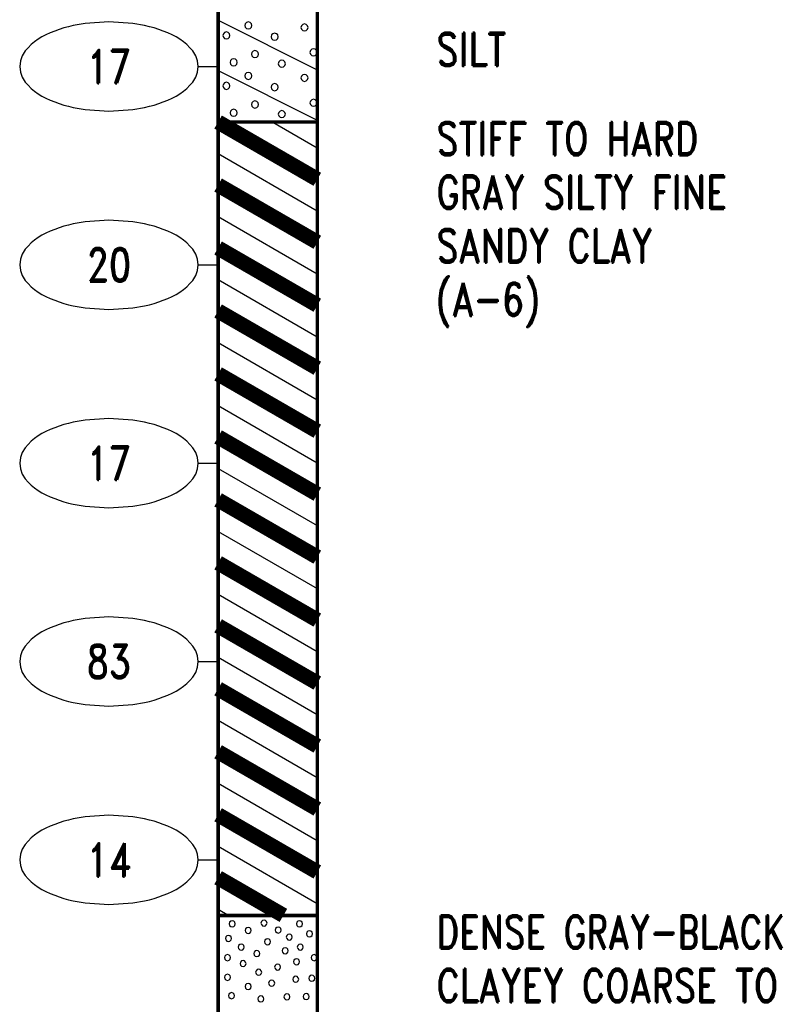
# Model space of a CAD drawing. Extents: x -12 to 875, y 345 to 518.
# Tile 10 of 16: x 365 to 403, y 380 to 430. Entities that reach past the tile are written whole.
import ezdxf
from ezdxf.enums import TextEntityAlignment as Align

# ---------------------------------------------------------------- set-up
doc = ezdxf.new("R2010")
doc.units = 0
doc.linetypes.add('Solid', pattern=[0])
doc.layers.get('0').update_dxf_attribs({"linetype": 'Solid'})
doc.layers.add('EB2-C', color=4, linetype='Solid')
doc.styles.add('ROMAND', font='romand', dxfattribs={"height": 1})

# ---------------------------------------------------------------- blocks, each defined once
blk = doc.blocks.new('DGRFC_NCDOT$NVALUE$ELLIPS')
at = {"color": 7, "linetype": 'Solid'}
blk.add_lwpolyline([(0, -2.5), (1.337, -2.407), (1.998, -2.292), (2.262, -2.231), (2.524, -2.16), (2.783, -2.078), (3.038, -1.985), (3.289, -1.882), (3.536, -1.768), (3.755, -1.657), (3.965, -1.529), (4.165, -1.386), (4.353, -1.227), (4.528, -1.054), (4.689, -0.869), (4.858, -0.606), (4.964, -0.311), (5, 0), (4.964, 0.311), (4.858, 0.606), (4.689, 0.869), (4.528, 1.054), (4.353, 1.227), (4.165, 1.386), (3.965, 1.529), (3.755, 1.657), (3.536, 1.768), (3.289, 1.882), (3.038, 1.985), (2.783, 2.078), (2.524, 2.16), (2.262, 2.231), (1.998, 2.292), (1.337, 2.407), (0, 2.5), (-1.337, 2.407), (-1.998, 2.292), (-2.262, 2.231), (-2.524, 2.16), (-2.783, 2.078), (-3.038, 1.985), (-3.289, 1.882), (-3.536, 1.768), (-3.755, 1.657), (-3.965, 1.529), (-4.165, 1.386), (-4.353, 1.227), (-4.528, 1.054), (-4.689, 0.869), (-4.858, 0.606), (-4.964, 0.311), (-5, 0), (-4.964, -0.311), (-4.858, -0.606), (-4.689, -0.869), (-4.528, -1.054), (-4.353, -1.227), (-4.165, -1.386), (-3.965, -1.529), (-3.755, -1.657), (-3.536, -1.768), (-3.289, -1.882), (-3.038, -1.985), (-2.783, -2.078), (-2.524, -2.16), (-2.262, -2.231), (-1.998, -2.292), (-1.337, -2.407), (0, -2.5)], dxfattribs=at)

msp = doc.modelspace()

# ---------------------------------------------------------------- linework, layer by layer
at = {"layer": 'EB2-C', "color": 7, "linetype": 'Solid', "const_width": 0.178}
for points in [[(375.161, 452.4), (375.161, 424.4)], [(380.161, 424.4), (380.161, 452.4)], [(375.161, 424.4), (380.161, 424.4)], [(375.161, 424.4), (375.161, 384.4)], [(380.161, 384.4), (380.161, 424.4)], [(375.161, 384.4), (380.161, 384.4)], [(375.161, 384.4), (375.161, 362.4)], [(380.161, 362.4), (380.161, 384.4)]]:
    msp.add_lwpolyline(points, dxfattribs=at)
at = {"layer": 'EB2-C', "color": 2, "linetype": 'Solid'}
for points in [[(375.161, 429.54), (380.161, 427.04)], [(376.862, 429.27), (376.839, 429.359), (376.773, 429.424), (376.685, 429.448), (376.596, 429.424), (376.531, 429.359), (376.507, 429.27), (376.531, 429.181), (376.596, 429.116), (376.685, 429.092), (376.773, 429.116), (376.839, 429.181), (376.862, 429.27)], [(375.756, 428.766), (375.733, 428.855), (375.667, 428.92), (375.579, 428.944), (375.49, 428.92), (375.425, 428.855), (375.401, 428.766), (375.425, 428.677), (375.49, 428.612), (375.579, 428.589), (375.667, 428.612), (375.733, 428.677), (375.756, 428.766)], [(379.692, 429.168), (379.668, 429.257), (379.603, 429.322), (379.514, 429.346), (379.425, 429.322), (379.36, 429.257), (379.337, 429.168), (379.36, 429.079), (379.425, 429.014), (379.514, 428.99), (379.603, 429.014), (379.668, 429.079), (379.692, 429.168)], [(378.187, 428.7), (378.163, 428.789), (378.098, 428.854), (378.009, 428.878), (377.92, 428.854), (377.855, 428.789), (377.831, 428.7), (377.855, 428.611), (377.92, 428.546), (378.009, 428.522), (378.098, 428.546), (378.163, 428.611), (378.187, 428.7)], [(377.195, 427.826), (377.172, 427.914), (377.107, 427.98), (377.018, 428.003), (376.929, 427.98), (376.864, 427.914), (376.84, 427.826), (376.864, 427.737), (376.929, 427.672), (377.018, 427.648), (377.107, 427.672), (377.172, 427.737), (377.195, 427.826)], [(380.145, 427.912), (380.121, 428.001), (380.056, 428.066), (379.967, 428.09), (379.878, 428.066), (379.813, 428.001), (379.789, 427.912), (379.813, 427.823), (379.878, 427.758), (379.967, 427.734), (380.056, 427.758), (380.121, 427.823), (380.145, 427.912)], [(376.125, 427.409), (376.101, 427.498), (376.036, 427.563), (375.947, 427.586), (375.858, 427.563), (375.793, 427.498), (375.769, 427.409), (375.793, 427.32), (375.858, 427.255), (375.947, 427.231), (376.036, 427.255), (376.101, 427.32), (376.125, 427.409)], [(378.551, 427.342), (378.527, 427.431), (378.462, 427.496), (378.373, 427.52), (378.284, 427.496), (378.219, 427.431), (378.195, 427.342), (378.219, 427.254), (378.284, 427.189), (378.373, 427.165), (378.462, 427.189), (378.527, 427.254), (378.551, 427.342)], [(375.161, 427), (380.161, 424.5)], [(376.863, 426.727), (376.839, 426.816), (376.774, 426.881), (376.685, 426.905), (376.596, 426.881), (376.531, 426.816), (376.507, 426.727), (376.531, 426.638), (376.596, 426.573), (376.685, 426.55), (376.774, 426.573), (376.839, 426.638), (376.863, 426.727)], [(379.692, 426.625), (379.668, 426.714), (379.603, 426.779), (379.514, 426.803), (379.425, 426.779), (379.36, 426.714), (379.337, 426.625), (379.36, 426.537), (379.425, 426.472), (379.514, 426.448), (379.603, 426.472), (379.668, 426.537), (379.692, 426.625)], [(375.756, 426.224), (375.733, 426.313), (375.667, 426.378), (375.579, 426.402), (375.49, 426.378), (375.425, 426.313), (375.401, 426.224), (375.425, 426.135), (375.49, 426.07), (375.579, 426.046), (375.667, 426.07), (375.733, 426.135), (375.756, 426.224)], [(378.187, 426.158), (378.163, 426.247), (378.098, 426.312), (378.009, 426.335), (377.92, 426.312), (377.855, 426.247), (377.831, 426.158), (377.855, 426.069), (377.92, 426.004), (378.009, 425.98), (378.098, 426.004), (378.163, 426.069), (378.187, 426.158)], [(377.195, 425.283), (377.172, 425.372), (377.107, 425.437), (377.018, 425.461), (376.929, 425.437), (376.864, 425.372), (376.84, 425.283), (376.864, 425.194), (376.929, 425.129), (377.018, 425.105), (377.107, 425.129), (377.172, 425.194), (377.195, 425.283)], [(380.145, 425.369), (380.121, 425.458), (380.056, 425.523), (379.967, 425.547), (379.878, 425.523), (379.813, 425.458), (379.789, 425.369), (379.813, 425.281), (379.878, 425.216), (379.967, 425.192), (380.056, 425.216), (380.121, 425.281), (380.145, 425.369)], [(376.125, 424.866), (376.101, 424.955), (376.036, 425.02), (375.947, 425.044), (375.858, 425.02), (375.793, 424.955), (375.769, 424.866), (375.793, 424.777), (375.858, 424.712), (375.947, 424.688), (376.036, 424.712), (376.101, 424.777), (376.125, 424.866)], [(378.551, 424.8), (378.527, 424.889), (378.462, 424.954), (378.373, 424.978), (378.284, 424.954), (378.219, 424.889), (378.195, 424.8), (378.219, 424.711), (378.284, 424.646), (378.373, 424.622), (378.462, 424.646), (378.527, 424.711), (378.551, 424.8)], [(375.161, 424.46), (375.281, 424.4)], [(376.025, 383.975), (376.005, 384.051), (375.949, 384.107), (375.873, 384.127), (375.796, 384.107), (375.741, 384.051), (375.72, 383.975), (375.741, 383.899), (375.796, 383.843), (375.873, 383.822), (375.949, 383.843), (376.005, 383.899), (376.025, 383.975)], [(376.835, 383.644), (376.814, 383.72), (376.759, 383.776), (376.682, 383.797), (376.606, 383.776), (376.55, 383.72), (376.53, 383.644), (376.55, 383.568), (376.606, 383.512), (376.682, 383.492), (376.759, 383.512), (376.814, 383.568), (376.835, 383.644)], [(377.627, 384.014), (377.606, 384.09), (377.551, 384.146), (377.475, 384.166), (377.398, 384.146), (377.343, 384.09), (377.322, 384.014), (377.343, 383.938), (377.398, 383.882), (377.475, 383.862), (377.551, 383.882), (377.606, 383.938), (377.627, 384.014)], [(378.345, 383.662), (378.325, 383.738), (378.269, 383.794), (378.193, 383.815), (378.116, 383.794), (378.061, 383.738), (378.04, 383.662), (378.061, 383.586), (378.116, 383.53), (378.193, 383.51), (378.269, 383.53), (378.325, 383.586), (378.345, 383.662)], [(379.414, 383.975), (379.394, 384.051), (379.338, 384.107), (379.262, 384.127), (379.186, 384.107), (379.13, 384.051), (379.109, 383.975), (379.13, 383.898), (379.186, 383.843), (379.262, 383.822), (379.338, 383.843), (379.394, 383.898), (379.414, 383.975)], [(375.833, 383.239), (375.812, 383.315), (375.756, 383.371), (375.68, 383.391), (375.604, 383.371), (375.548, 383.315), (375.528, 383.239), (375.548, 383.163), (375.604, 383.107), (375.68, 383.087), (375.756, 383.107), (375.812, 383.163), (375.833, 383.239)], [(378.901, 383.308), (378.881, 383.384), (378.825, 383.44), (378.749, 383.46), (378.673, 383.44), (378.617, 383.384), (378.597, 383.308), (378.617, 383.231), (378.673, 383.176), (378.749, 383.155), (378.825, 383.176), (378.881, 383.231), (378.901, 383.308)], [(379.916, 383.47), (379.896, 383.547), (379.84, 383.602), (379.764, 383.623), (379.687, 383.602), (379.632, 383.547), (379.611, 383.47), (379.632, 383.394), (379.687, 383.338), (379.764, 383.318), (379.84, 383.338), (379.896, 383.394), (379.916, 383.47)], [(376.478, 382.802), (376.458, 382.878), (376.402, 382.934), (376.326, 382.954), (376.25, 382.934), (376.194, 382.878), (376.174, 382.802), (376.194, 382.726), (376.25, 382.67), (376.326, 382.649), (376.402, 382.67), (376.458, 382.726), (376.478, 382.802)], [(377.805, 383.073), (377.784, 383.149), (377.729, 383.205), (377.652, 383.225), (377.576, 383.205), (377.52, 383.149), (377.5, 383.073), (377.52, 382.996), (377.576, 382.941), (377.652, 382.92), (377.729, 382.941), (377.784, 382.996), (377.805, 383.073)], [(378.693, 382.616), (378.673, 382.692), (378.617, 382.748), (378.541, 382.769), (378.464, 382.748), (378.409, 382.692), (378.388, 382.616), (378.409, 382.54), (378.464, 382.484), (378.541, 382.464), (378.617, 382.484), (378.673, 382.54), (378.693, 382.616)], [(379.456, 382.802), (379.435, 382.878), (379.38, 382.934), (379.303, 382.954), (379.227, 382.934), (379.171, 382.878), (379.151, 382.802), (379.171, 382.726), (379.227, 382.67), (379.303, 382.649), (379.38, 382.67), (379.435, 382.726), (379.456, 382.802)], [(375.787, 382.27), (375.766, 382.347), (375.711, 382.402), (375.634, 382.423), (375.558, 382.402), (375.502, 382.347), (375.482, 382.27), (375.502, 382.194), (375.558, 382.138), (375.634, 382.118), (375.711, 382.138), (375.766, 382.194), (375.787, 382.27)], [(377.262, 382.479), (377.241, 382.555), (377.185, 382.611), (377.109, 382.631), (377.033, 382.611), (376.977, 382.555), (376.957, 382.479), (376.977, 382.403), (377.033, 382.347), (377.109, 382.326), (377.185, 382.347), (377.241, 382.403), (377.262, 382.479)], [(380.147, 382.27), (380.127, 382.347), (380.071, 382.402), (379.995, 382.423), (379.919, 382.402), (379.863, 382.347), (379.843, 382.27), (379.863, 382.194), (379.919, 382.138), (379.995, 382.118), (380.071, 382.138), (380.127, 382.194), (380.147, 382.27)], [(376.57, 381.97), (376.55, 382.047), (376.494, 382.102), (376.418, 382.123), (376.341, 382.102), (376.286, 382.047), (376.265, 381.97), (376.286, 381.894), (376.341, 381.838), (376.418, 381.818), (376.494, 381.838), (376.55, 381.894), (376.57, 381.97)], [(378.314, 381.795), (378.294, 381.871), (378.238, 381.927), (378.162, 381.947), (378.086, 381.927), (378.03, 381.871), (378.009, 381.795), (378.03, 381.719), (378.086, 381.663), (378.162, 381.642), (378.238, 381.663), (378.294, 381.719), (378.314, 381.795)], [(379.27, 382.062), (379.25, 382.138), (379.194, 382.194), (379.118, 382.214), (379.042, 382.194), (378.986, 382.138), (378.965, 382.062), (378.986, 381.986), (379.042, 381.93), (379.118, 381.909), (379.194, 381.93), (379.25, 381.986), (379.27, 382.062)], [(375.787, 381.279), (375.766, 381.355), (375.711, 381.411), (375.634, 381.431), (375.558, 381.411), (375.502, 381.355), (375.482, 381.279), (375.502, 381.203), (375.558, 381.147), (375.634, 381.126), (375.711, 381.147), (375.766, 381.203), (375.787, 381.279)], [(377.358, 381.533), (377.338, 381.609), (377.282, 381.665), (377.206, 381.685), (377.13, 381.665), (377.074, 381.609), (377.053, 381.533), (377.074, 381.457), (377.13, 381.401), (377.206, 381.381), (377.282, 381.401), (377.338, 381.457), (377.358, 381.533)], [(379.224, 381.185), (379.204, 381.261), (379.148, 381.317), (379.072, 381.337), (378.996, 381.317), (378.94, 381.261), (378.92, 381.185), (378.94, 381.108), (378.996, 381.053), (379.072, 381.032), (379.148, 381.053), (379.204, 381.108), (379.224, 381.185)], [(380.033, 381.233), (380.012, 381.309), (379.957, 381.365), (379.88, 381.385), (379.804, 381.365), (379.749, 381.309), (379.728, 381.233), (379.749, 381.157), (379.804, 381.101), (379.88, 381.081), (379.957, 381.101), (380.012, 381.157), (380.033, 381.233)], [(376.824, 380.816), (376.804, 380.892), (376.748, 380.948), (376.672, 380.968), (376.596, 380.948), (376.54, 380.892), (376.519, 380.816), (376.54, 380.74), (376.596, 380.684), (376.672, 380.664), (376.748, 380.684), (376.804, 380.74), (376.824, 380.816)], [(378.014, 380.984), (377.994, 381.06), (377.938, 381.116), (377.862, 381.136), (377.786, 381.116), (377.73, 381.06), (377.709, 380.984), (377.73, 380.908), (377.786, 380.852), (377.862, 380.831), (377.938, 380.852), (377.994, 380.908), (378.014, 380.984)], [(375.993, 380.353), (375.972, 380.429), (375.917, 380.485), (375.84, 380.506), (375.764, 380.485), (375.708, 380.429), (375.688, 380.353), (375.708, 380.277), (375.764, 380.221), (375.84, 380.201), (375.917, 380.221), (375.972, 380.277), (375.993, 380.353)], [(377.47, 380.193), (377.45, 380.269), (377.394, 380.325), (377.318, 380.345), (377.241, 380.325), (377.186, 380.269), (377.165, 380.193), (377.186, 380.117), (377.241, 380.061), (377.318, 380.041), (377.394, 380.061), (377.45, 380.117), (377.47, 380.193)], [(378.784, 380.295), (378.764, 380.371), (378.708, 380.427), (378.632, 380.447), (378.556, 380.427), (378.5, 380.371), (378.48, 380.295), (378.5, 380.219), (378.556, 380.163), (378.632, 380.142), (378.708, 380.163), (378.764, 380.219), (378.784, 380.295)], [(379.756, 380.31), (379.735, 380.386), (379.68, 380.442), (379.603, 380.462), (379.527, 380.442), (379.471, 380.386), (379.451, 380.31), (379.471, 380.234), (379.527, 380.178), (379.603, 380.158), (379.68, 380.178), (379.735, 380.234), (379.756, 380.31)]]:
    msp.add_lwpolyline(points, dxfattribs=at)
at = {"layer": 'EB2-C', "color": 7, "linetype": 'Solid'}
for points in [[(374.161, 427.2), (375.161, 427.2)], [(374.161, 417.2), (375.161, 417.2)], [(374.161, 407.2), (375.161, 407.2)], [(374.161, 397.2), (375.161, 397.2)], [(374.161, 387.2), (375.161, 387.2)]]:
    msp.add_lwpolyline(points, dxfattribs=at)
at = {"layer": 'EB2-C', "color": 1, "linetype": 'Solid', "const_width": 0.762}
for points in [[(375.161, 424.4), (380.161, 421.513)], [(375.161, 421.225), (380.161, 418.338)], [(375.161, 418.05), (380.161, 415.163)], [(375.161, 414.875), (380.161, 411.988)], [(375.161, 411.7), (380.161, 408.813)], [(375.161, 408.525), (380.161, 405.638)], [(375.161, 405.35), (380.161, 402.463)], [(375.161, 402.175), (380.161, 399.288)], [(375.161, 399), (380.161, 396.113)], [(375.161, 395.825), (380.161, 392.938)], [(375.161, 392.65), (380.161, 389.763)], [(375.161, 389.475), (380.161, 386.588)], [(375.161, 386.3), (378.452, 384.4)]]:
    msp.add_lwpolyline(points, dxfattribs=at)
at = {"layer": 'EB2-C', "color": 1, "linetype": 'Solid'}
for points in [[(377.911, 424.4), (380.161, 423.101)], [(377.911, 424.4), (380.161, 423.101)], [(375.161, 422.813), (380.161, 419.926)], [(375.161, 422.813), (380.161, 419.926)], [(375.161, 419.638), (380.161, 416.751)], [(375.161, 419.638), (380.161, 416.751)], [(375.161, 416.463), (380.161, 413.576)], [(375.161, 416.463), (380.161, 413.576)], [(375.161, 413.288), (380.161, 410.401)], [(375.161, 413.288), (380.161, 410.401)], [(375.161, 410.113), (380.161, 407.226)], [(375.161, 410.113), (380.161, 407.226)], [(375.161, 406.938), (380.161, 404.051)], [(375.161, 406.938), (380.161, 404.051)], [(375.161, 403.763), (380.161, 400.876)], [(375.161, 403.763), (380.161, 400.876)], [(375.161, 400.588), (380.161, 397.701)], [(375.161, 400.588), (380.161, 397.701)], [(375.161, 397.413), (380.161, 394.526)], [(375.161, 397.413), (380.161, 394.526)], [(375.161, 394.238), (380.161, 391.351)], [(375.161, 394.238), (380.161, 391.351)], [(375.161, 391.063), (380.161, 388.176)], [(375.161, 391.063), (380.161, 388.176)], [(375.161, 387.888), (380.161, 385.001)], [(375.161, 387.888), (380.161, 385.001)], [(375.161, 384.713), (375.702, 384.4)], [(375.161, 384.713), (375.702, 384.4)]]:
    msp.add_lwpolyline(points, dxfattribs=at)

# ---------------------------------------------------------------- block references
at = {"layer": 'EB2-C', "xscale": 0.9, "yscale": 0.9}
for p in [(369.661, 427.2), (369.661, 417.2), (369.661, 407.2), (369.661, 397.2), (369.661, 387.2)]:
    msp.add_blockref('DGRFC_NCDOT$NVALUE$ELLIPS', p, dxfattribs=at)

# ---------------------------------------------------------------- texts
at = {"layer": 'EB2-C', "color": 7, "style": 'ROMAND', "width": 0.78}
for s, p in [('SILT', (386.161, 428.9)), ('STIFF TO HARD', (386.161, 424.4)), ('GRAY SILTY FINE', (386.161, 421.7)), ('SANDY CLAY', (386.161, 419)), ('(A-6)', (386.161, 416.3)), ('DENSE GRAY-BLACK', (386.161, 384.4)), ('CLAYEY COARSE TO', (386.161, 381.7))]:
    msp.add_text(s, height=1.674, dxfattribs=at).set_placement(p, align=Align.TOP_LEFT)
for s, p in [('17', (369.661, 427.2)), ('20', (369.661, 417.2)), ('17', (369.661, 407.2)), ('83', (369.661, 397.2)), ('14', (369.661, 387.2))]:
    msp.add_text(s, height=1.674, dxfattribs=at).set_placement(p, align=Align.MIDDLE_CENTER)

doc.saveas('drawing.dxf')
